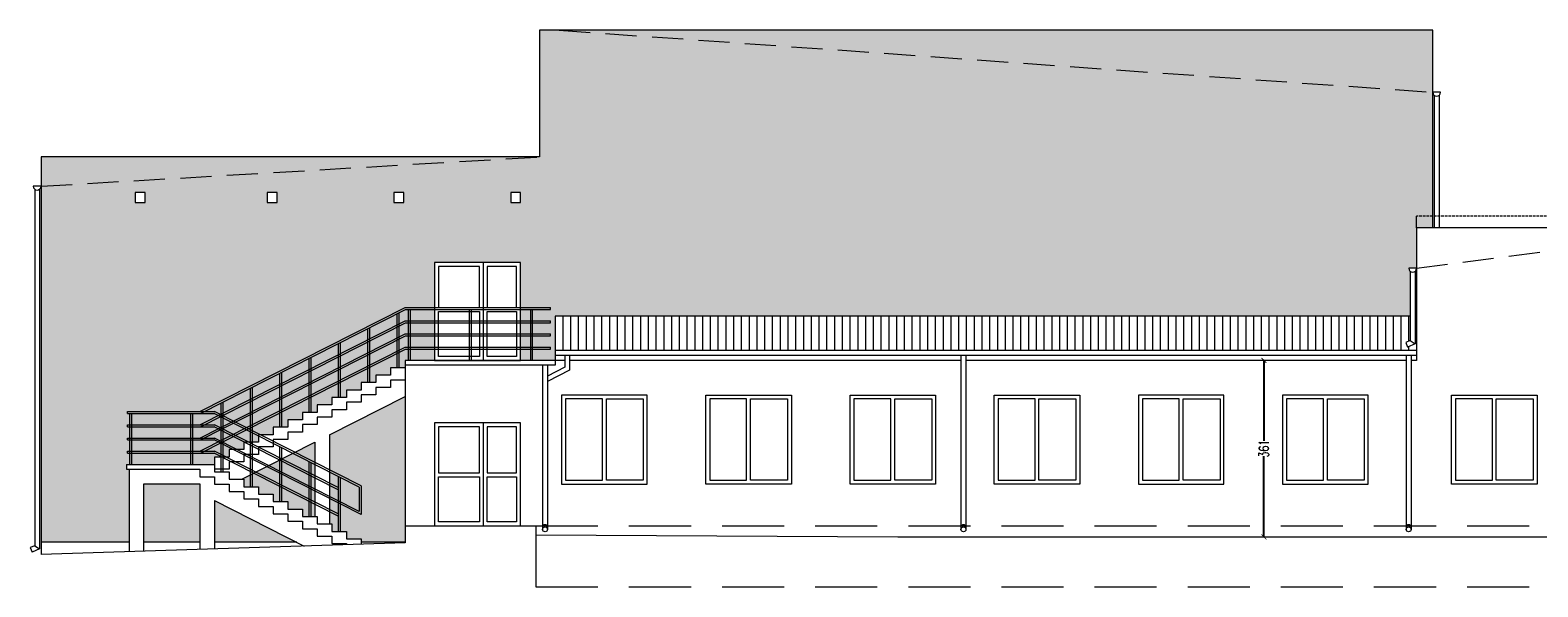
# Model space of a CAD drawing. Header units: centimetres. Extents: x -169503 to -110243, y -22061 to 11368.
# Tile 24 of 37: x -148608 to -145523, y -2502 to -1364. Entities that reach past the tile are written whole.
import ezdxf

# ---------------------------------------------------------------- set-up
doc = ezdxf.new("R2010")
doc.units = ezdxf.units.CM
doc.header["$LTSCALE"] = 10
for name, pattern in [('DASHED', [0.75, 0.5, -0.25]), ('KRESKOWA', [19.05, 12.7, -6.35]), ('UKRYTE', [9.525, 6.35, -3.175])]:
    doc.linetypes.add(name, pattern=pattern)
doc.layers.get('0').update_dxf_attribs({"color": 250})
doc.layers.get('Defpoints').update_dxf_attribs({"color": 250})
for name, color, linetype, lineweight in [('_BALUSTRADY', 250, 'Continuous', 15), ('_DOCIEPLENIE ISTN', 250, 'Continuous', 15), ('_OKNA', 250, 'Continuous', 15), ('_SC', 250, 'Continuous', 15), ('_WID', 250, 'Continuous', 15)]:
    doc.layers.add(name, color=color, linetype=linetype, lineweight=lineweight)
doc.styles.add('styl1', font='Simplex.SHX', dxfattribs={"width": 0.7})
doc.dimstyles.new('100', dxfattribs={"dimtxt": 20, "dimasz": 10, "dimexe": 1.25, "dimexo": 0, "dimtad": 0, "dimdec": 1, "dimdsep": 46, "dimlunit": 6, "dimtxsty": 'styl1', "dimblk1": 'ARCHTICK', "dimblk2": 'ARCHTICK', "dimsah": 1, "dimcen": 5, "dimclrt": 256, "dimadec": 0, "dimazin": 0, "dimtfac": 1, "dimtdec": 1, "dimtmove": 0, "dimatfit": 3, "dimldrblk": 'ARCHTICK', "dimfxl": 1.25, "dimtolj": 1, "dimtzin": 0, "dimarcsym": 0})

# ---------------------------------------------------------------- blocks, each defined once
blk = doc.blocks.new('_ARCHTICK')
at = {"color": 0, "linetype": 'ByBlock', "const_width": 0.15}
blk.add_lwpolyline([(-0.5, -0.5), (0.5, 0.5)], dxfattribs=at)
blk = doc.blocks.new('*D185')
at = {"layer": '_WID', "color": 0, "lineweight": -2}
for p, q in [((-146083.8, -2039.2), (-146085.1, -2039.2)), ((-146083.8, -2039.2), (-146083.8, -2204)), ((-146083.8, -2400.2), (-146083.8, -2235.3)), ((-146083.8, -2400.2), (-146085.1, -2400.2))]:
    blk.add_line(p, q, dxfattribs=at)
at = {"layer": 'Defpoints', "color": 0}
for p in [(-146083.8, -2039.2), (-146083.8, -2400.2), (-146083.8, -2400.2)]:
    blk.add_point(p, dxfattribs=at)
at = {"layer": '_WID', "color": 0, "lineweight": -2, "xscale": 10, "yscale": 10, "zscale": 10}
for p, rotation in [((-146083.8, -2039.2), 90), ((-146083.8, -2400.2), 270)]:
    blk.add_blockref('_ARCHTICK', p, dxfattribs=dict(at, rotation=rotation))
at = {"layer": '_WID', "insert": (-146083.8, -2219.7), "char_height": 20, "attachment_point": 5, "rotation": 90, "style": 'styl1'}
blk.add_mtext('\\A1;361', dxfattribs=at)

msp = doc.modelspace()

# ---------------------------------------------------------------- hatches: boundary and pattern name
at = {"layer": '_DOCIEPLENIE ISTN'}
h = msp.add_hatch(dxfattribs=at)
h.set_pattern_fill('AR-CONC', color=256, scale=0.2)
h.set_pattern_definition([(50, (-7.336, 76.6), (36.436934, -3.187817), [3.81, -41.91]), (355, (-7.336, 76.6), (-7.048684, 38.211369), [3.048, -33.528117]), (100.451445, (-4.3, 76.334), (29.388249, 35.02355), [3.238002, -35.618049]), (46.1842, (-7.336, 86.76), (54.215808, -8.408466), [5.715, -62.865]), (96.635558, (-2.82, 86.06), (47.480827, 49.485225), [4.857005, -53.427122]), (351.18415, (-7.336, 86.76), (47.480827, 49.485225), [4.571993, -50.291946]), (21, (-2.256, 84.22), (30.322878, -20.4530396), [3.81, -41.91]), (326, (-2.256, 84.22), (12.360406, 36.837593), [3.048, -33.528]), (71.451445, (0.27, 82.515), (42.683284, 16.384554), [3.238002, -35.6179875]), (37.5, (-7.336, 76.599), (0.6177207, 16.9110078), [0, -33.1216, 0, -34.036, 0, -33.655]), (7.5, (-7.336, 76.6), (13.3639325, 20.036115), [0, -19.4056, 0, -32.3596, 0, -12.827]), (327.5, (-18.664, 76.599), (27.118119, -1.1457488), [0, -12.7, 0, -39.624, 0, -52.578]), (317.5, (-23.744, 76.6), (29.6258363, 5.0852982), [0, -16.51, 0, -26.3144, 0, -37.338])])
h.paths.add_polyline_path([(-147565.37, -1623.17), (-148585.37, -1623.17), (-148585.37, -1683.17)], flags=17)
h.paths.add_polyline_path([(-145738.37, -1491.17), (-147525.37, -1364.17), (-147565.37, -1364.17), (-147565.37, -1623.17), (-148585.37, -1683.17), (-148585.37, -2411.17), (-148405.37, -2411.17), (-148405.37, -2261.77), (-148410.37, -2261.77), (-148410.37, -2251.97), (-148230.37, -2251.97), (-148230.37, -2236.77), (-148200.37, -2236.77), (-148200.37, -2221.57), (-148170.37, -2221.57), (-148170.37, -2206.37), (-148140.37, -2206.37), (-148140.37, -2191.17), (-148110.37, -2191.17), (-148110.37, -2175.97), (-148080.37, -2175.97), (-148080.37, -2160.77), (-148050.37, -2160.77), (-148050.37, -2145.57), (-148020.37, -2145.57), (-148020.37, -2130.37), (-147990.37, -2130.37), (-147990.37, -2115.17), (-147960.37, -2115.17), (-147960.37, -2099.97), (-147930.37, -2099.97), (-147930.37, -2084.77), (-147900.37, -2084.77), (-147900.37, -2069.57), (-147870.37, -2069.57), (-147870.37, -2054.37), (-147840.37, -2054.37), (-147840.37, -2039.17), (-147780.37, -2039.17), (-147780.37, -1839.17), (-147604.37, -1839.17), (-147604.37, -2039.17), (-147533.37, -2039.17), (-147533.37, -1949.17), (-145784.37, -1949.17), (-145784.37, -1857.24, -0.2277351), (-145787.37, -1850.99), (-145771.37, -1850.99), (-145771.37, -1768.17), (-145738.37, -1768.17)])
h.paths.add_polyline_path([(-148102.51, -1696.35), (-148102.51, -1716.35), (-148122.51, -1716.35), (-148122.51, -1696.35)], flags=16)
h.paths.add_polyline_path([(-147863.48, -1696.35), (-147843.48, -1696.35), (-147843.48, -1716.35), (-147863.48, -1716.35)], flags=16)
h.paths.add_polyline_path([(-148372.62, -1696.35), (-148372.62, -1716.35), (-148392.62, -1716.35), (-148392.62, -1696.35)], flags=16)
h.paths.add_polyline_path([(-147624.37, -1696.35), (-147604.37, -1696.35), (-147604.37, -1716.35), (-147624.37, -1716.35)], flags=16)
h.paths.add_polyline_path([(-145738.37, -1364.17), (-147525.37, -1364.17), (-145738.37, -1491.17)], flags=17)
h.paths.add_polyline_path([(-147840.37, -2113), (-147995.37, -2191.53), (-147995.37, -2373.57), (-147990.37, -2373.57), (-147990.37, -2388.77), (-147960.37, -2388.77), (-147960.37, -2403.97), (-147930.37, -2403.97), (-147930.37, -2411.17), (-147840.37, -2411.17), (-147840.37, -2377.17)], flags=17)
h.paths.add_polyline_path([(-148025.37, -2206.73), (-148174.65, -2282.37), (-148170.37, -2282.37), (-148170.37, -2297.57), (-148140.37, -2297.57), (-148140.37, -2312.77), (-148110.37, -2312.77), (-148110.37, -2327.97), (-148080.37, -2327.97), (-148080.37, -2343.17), (-148050.37, -2343.17), (-148050.37, -2358.37), (-148025.37, -2358.37)], flags=17)
h.paths.add_polyline_path([(-148230.37, -2325.8), (-148230.37, -2411.17), (-148061.88, -2411.17)], flags=17)
h.paths.add_polyline_path([(-148260.37, -2291.77), (-148375.37, -2291.77), (-148375.37, -2411.17), (-148260.37, -2411.17)], flags=17)
at = {"layer": '_OKNA'}
h = msp.add_hatch(dxfattribs=at)
h.set_pattern_fill('ANSI31', color=256, scale=5, angle=45)
h.set_pattern_definition([(90, (-25644.946, -1644.63), (-15.875, 3e-15), [])])
h.paths.add_polyline_path([(-145771.37, -1949.17), (-147533.37, -1949.17), (-147533.37, -2019.17), (-145771.37, -2019.17)])
h.paths.add_polyline_path([(-145789.8, -2011.97), (-145793.61, -2002.73), (-145784.37, -1998.92), (-145774.37, -2005.61)])

# ---------------------------------------------------------------- linework, layer by layer
at = {"layer": '_BALUSTRADY'}
for p, q in [((-148260.37, -2143.97), (-147840.37, -1931.17)), ((-148259.42, -2147.97), (-147839.42, -1935.17)), ((-147853.37, -1942.24), (-147853.37, -2054.37)), ((-147840.37, -1931.17), (-147543.37, -1931.17)), ((-147839.42, -1935.17), (-147543.37, -1935.17)), ((-147834.37, -1935.17), (-147834.37, -2039.17)), ((-147830.37, -1935.17), (-147830.37, -2039.17)), ((-147709.37, -1935.17), (-147709.37, -2039.17)), ((-147705.37, -1935.17), (-147705.37, -2039.17)), ((-147584.37, -1935.17), (-147584.37, -2039.17)), ((-147580.37, -1935.17), (-147580.37, -2039.17)), ((-147543.37, -1935.17), (-147543.37, -1931.17)), ((-148260.37, -2170.97), (-147840.37, -1958.17)), ((-148259.42, -2174.97), (-147839.42, -1962.17)), ((-147913.37, -1972.64), (-147913.37, -2084.77)), ((-147857.37, -1944.26), (-147857.37, -2054.37)), ((-147840.37, -1958.17), (-147543.37, -1958.17)), ((-147839.42, -1962.17), (-147543.37, -1962.17)), ((-147543.37, -1962.17), (-147543.37, -1958.17)), ((-148260.37, -2197.97), (-147840.37, -1985.17)), ((-148259.42, -2201.97), (-147839.42, -1989.17)), ((-147973.37, -2003.04), (-147973.37, -2115.17)), ((-147917.37, -1974.66), (-147917.37, -2084.77)), ((-147840.37, -1985.17), (-147543.37, -1985.17)), ((-147839.42, -1989.17), (-147543.37, -1989.17)), ((-147543.37, -1989.17), (-147543.37, -1985.17)), ((-148260.37, -2224.97), (-147840.37, -2012.17)), ((-148259.42, -2228.97), (-147839.42, -2016.17)), ((-148037.37, -2035.46), (-148037.37, -2145.57)), ((-148033.37, -2033.44), (-148033.37, -2145.57)), ((-147977.37, -2005.06), (-147977.37, -2115.17)), ((-147840.37, -2012.17), (-147543.37, -2012.17)), ((-147839.42, -2016.17), (-147543.37, -2016.17)), ((-147543.37, -2016.17), (-147543.37, -2012.17)), ((-148097.37, -2065.86), (-148097.37, -2175.97)), ((-148093.37, -2063.84), (-148093.37, -2175.97)), ((-148157.37, -2096.26), (-148157.37, -2297.57)), ((-148153.37, -2094.24), (-148153.37, -2297.57)), ((-148217.37, -2126.66), (-148217.37, -2267.17)), ((-148213.37, -2124.64), (-148213.37, -2267.17)), ((-148408.37, -2143.97), (-148230.37, -2143.97)), ((-148408.37, -2147.97), (-148408.37, -2143.97)), ((-148408.37, -2147.97), (-148231.33, -2147.97)), ((-148404.37, -2147.97), (-148404.37, -2251.97)), ((-148400.37, -2147.97), (-148400.37, -2251.97)), ((-148279.37, -2147.97), (-148279.37, -2251.97)), ((-148275.37, -2147.97), (-148275.37, -2251.97)), ((-147934.37, -2298.42), (-148231.33, -2147.97)), ((-147930.37, -2295.97), (-148230.37, -2143.97)), ((-148408.37, -2170.97), (-148230.37, -2170.97)), ((-148408.37, -2174.97), (-148408.37, -2170.97)), ((-148408.37, -2174.97), (-148231.33, -2174.97)), ((-147977.37, -2303.64), (-148231.33, -2174.97)), ((-147977.37, -2299.15), (-148230.37, -2170.97)), ((-148408.37, -2197.97), (-148230.37, -2197.97)), ((-148408.37, -2201.97), (-148408.37, -2197.97)), ((-148408.37, -2201.97), (-148231.33, -2201.97)), ((-147930.37, -2354.45), (-148231.33, -2201.97)), ((-147934.37, -2347.94), (-148230.37, -2197.97)), ((-148097.37, -2215.84), (-148097.37, -2327.97)), ((-148093.37, -2217.86), (-148093.37, -2327.97)), ((-148408.37, -2224.97), (-148230.37, -2224.97)), ((-148408.37, -2228.97), (-148408.37, -2224.97)), ((-148408.37, -2228.97), (-148231.33, -2228.97)), ((-147977.37, -2357.64), (-148231.33, -2228.97)), ((-147977.37, -2353.15), (-148230.37, -2224.97)), ((-148037.37, -2246.24), (-148037.37, -2358.37)), ((-148033.37, -2248.26), (-148033.37, -2358.37)), ((-147977.37, -2276.64), (-147977.37, -2388.77)), ((-147973.37, -2278.66), (-147973.37, -2388.77)), ((-147934.37, -2298.42), (-147934.37, -2347.94)), ((-147930.37, -2295.97), (-147930.37, -2354.45))]:
    msp.add_line(p, q, dxfattribs=at)
at = {"layer": '_OKNA'}
for p, q in [((-147680.37, -2039.17), (-147680.37, -1839.17)), ((-147680.37, -2377.17), (-147680.37, -2167.17))]:
    msp.add_line(p, q, dxfattribs=at)
for points in [[(-147772.37, -1931.17), (-147688.37, -1931.17), (-147688.37, -1847.17), (-147772.37, -1847.17)], [(-147672.37, -1931.17), (-147612.37, -1931.17), (-147612.37, -1847.17), (-147672.37, -1847.17)], [(-147772.37, -1939.17), (-147688.37, -1939.17), (-147688.37, -2031.17), (-147772.37, -2031.17)], [(-147672.37, -1939.17), (-147612.37, -1939.17), (-147612.37, -2031.17), (-147672.37, -2031.17)], [(-147512.37, -2284.17), (-147436.87, -2284.17), (-147436.87, -2118.17), (-147512.37, -2118.17)], [(-147353.37, -2284.17), (-147428.87, -2284.17), (-147428.87, -2118.17), (-147353.37, -2118.17)], [(-147217.37, -2284.17), (-147141.87, -2284.17), (-147141.87, -2118.17), (-147217.37, -2118.17)], [(-147058.37, -2284.17), (-147133.87, -2284.17), (-147133.87, -2118.17), (-147058.37, -2118.17)], [(-146922.37, -2284.17), (-146846.87, -2284.17), (-146846.87, -2118.17), (-146922.37, -2118.17)], [(-146763.37, -2284.17), (-146838.87, -2284.17), (-146838.87, -2118.17), (-146763.37, -2118.17)], [(-146627.37, -2284.17), (-146551.87, -2284.17), (-146551.87, -2118.17), (-146627.37, -2118.17)], [(-146468.37, -2284.17), (-146543.87, -2284.17), (-146543.87, -2118.17), (-146468.37, -2118.17)], [(-146332.37, -2284.17), (-146256.87, -2284.17), (-146256.87, -2118.17), (-146332.37, -2118.17)], [(-146173.37, -2284.17), (-146248.87, -2284.17), (-146248.87, -2118.17), (-146173.37, -2118.17)], [(-146037.37, -2284.17), (-145961.87, -2284.17), (-145961.87, -2118.17), (-146037.37, -2118.17)], [(-145878.37, -2284.17), (-145953.87, -2284.17), (-145953.87, -2118.17), (-145878.37, -2118.17)], [(-145691.87, -2284.17), (-145616.37, -2284.17), (-145616.37, -2118.17), (-145691.87, -2118.17)], [(-145532.87, -2284.17), (-145608.37, -2284.17), (-145608.37, -2118.17), (-145532.87, -2118.17)], [(-147772.37, -2269.17), (-147688.37, -2269.17), (-147688.37, -2175.17), (-147772.37, -2175.17)], [(-147672.37, -2269.17), (-147612.37, -2269.17), (-147612.37, -2175.17), (-147672.37, -2175.17)], [(-147772.37, -2277.17), (-147688.37, -2277.17), (-147688.37, -2369.17), (-147772.37, -2369.17)], [(-147672.37, -2277.17), (-147612.37, -2277.17), (-147612.37, -2369.17), (-147672.37, -2369.17)]]:
    msp.add_lwpolyline(points, close=True, dxfattribs=at)
at = {"layer": '_SC', "linetype": 'UKRYTE'}
for p, q in [((-147525.37, -1364.17), (-145738.37, -1491.17)), ((-148585.37, -1683.17), (-147565.37, -1623.17))]:
    msp.add_line(p, q, dxfattribs=at)
at = {"layer": '_SC'}
for p, q in [((-147840.37, -2377.17), (-147840.37, -2412.17)), ((-147840.37, -2377.17), (-147573.09, -2377.17)), ((-147573.09, -2377.17), (-147573.09, -2396.17)), ((-147573.09, -2396.17), (-146832.37, -2400.17)), ((-146832.37, -2400.17), (-145138.37, -2400.17)), ((-147840.37, -2412.17), (-148585.37, -2436.17))]:
    msp.add_line(p, q, dxfattribs=at)
at = {"layer": '_WID'}
for p, q in [((-145738.37, -1364.17), (-147565.37, -1364.17)), ((-147565.37, -1364.17), (-147565.37, -1623.17)), ((-145738.37, -1768.17), (-145738.37, -1364.17)), ((-145722.37, -1491.17), (-145738.37, -1491.17)), ((-148585.37, -1623.17), (-148585.37, -2436.17)), ((-147565.37, -1623.17), (-148585.37, -1623.17)), ((-148585.37, -1683.17), (-148601.37, -1683.17)), ((-145138.37, -1768.17), (-145771.37, -1768.17)), ((-145771.37, -1768.17), (-145771.37, -2039.17)), ((-145771.37, -1850.99), (-145787.37, -1850.99)), ((-147533.37, -1949.17), (-147533.37, -2049.17)), ((-145784.37, -1949.17), (-147533.37, -1949.17)), ((-145771.37, -1949.17), (-145774.37, -1949.17)), ((-145793.61, -2002.73), (-145789.8, -2011.97)), ((-145784.37, -1998.92), (-145774.37, -2005.61)), ((-145771.37, -2019.17), (-147533.37, -2019.17)), ((-145771.37, -2029.17), (-147533.37, -2029.17)), ((-146703.39, -2029.17), (-146703.39, -2384.75)), ((-146693.39, -2029.17), (-146693.39, -2384.75)), ((-145792.62, -2029.17), (-145792.62, -2384.75)), ((-145782.62, -2029.17), (-145782.62, -2384.75)), ((-147840.37, -2039.17), (-147840.37, -2377.17)), ((-147514.14, -2039.17), (-147840.37, -2039.17)), ((-147533.37, -2049.17), (-147840.37, -2049.17)), ((-147559.28, -2049.17), (-147559.28, -2384.75)), ((-147549.28, -2049.17), (-147549.28, -2384.75)), ((-146703.39, -2039.17), (-147504.14, -2039.17)), ((-145792.62, -2039.17), (-146693.39, -2039.17)), ((-145771.37, -2039.17), (-145782.62, -2039.17)), ((-147995.37, -2191.53), (-147840.37, -2113)), ((-148174.65, -2282.37), (-148025.37, -2206.73)), ((-148025.37, -2206.73), (-148025.37, -2358.37)), ((-147995.37, -2191.53), (-147995.37, -2373.57)), ((-148410.37, -2251.97), (-148410.37, -2261.77)), ((-148405.37, -2261.77), (-148405.37, -2430.37)), ((-148230.37, -2325.8), (-148230.37, -2424.73)), ((-148230.37, -2325.8), (-148046.78, -2418.82)), ((-148607.61, -2421.95), (-148603.8, -2431.19)), ((-148598.37, -2418.14), (-148588.37, -2424.83)), ((-148405.37, -2411.17), (-148585.37, -2411.17)), ((-148260.37, -2411.17), (-148375.37, -2411.17)), ((-148061.88, -2411.17), (-148230.37, -2411.17)), ((-147840.37, -2411.17), (-147930.37, -2411.17))]:
    msp.add_line(p, q, dxfattribs=at)
at = {"layer": '_WID', "linetype": 'DASHED'}
msp.add_line((-145138.37, -1744.17), (-145771.37, -1744.17), dxfattribs=at)
at = {"layer": '_WID', "linetype": 'KRESKOWA'}
for p, q in [((-145771.37, -1768.17), (-145771.37, -1744.17)), ((-147573.09, -2377.17), (-145138.37, -2377.17)), ((-147573.09, -2396.17), (-147573.09, -2502.17)), ((-147573.09, -2502.17), (-145138.37, -2502.17))]:
    msp.add_line(p, q, dxfattribs=at)
at = {"layer": '_WID', "linetype": 'UKRYTE'}
msp.add_line((-145771.37, -1850.99), (-145138.37, -1768.17), dxfattribs=at)
at = {"layer": '_WID'}
for points in [[(-145735.37, -1497.41), (-145735.37, -1768.17)], [(-145725.37, -1497.41), (-145725.37, -1768.17)], [(-148598.37, -1689.41), (-148598.37, -2418.14), (-148607.61, -2421.95)], [(-148588.37, -1689.41), (-148588.37, -2424.83), (-148603.8, -2431.19)], [(-145784.37, -1857.24), (-145784.37, -1998.92), (-145793.61, -2002.73)], [(-145774.37, -1857.24), (-145774.37, -2005.61), (-145789.8, -2011.97)], [(-147514.14, -2029.17), (-147514.14, -2053.06), (-147549.28, -2071.36)], [(-147504.14, -2029.17), (-147504.14, -2059.13), (-147549.28, -2082.64)], [(-147840.37, -2054.37), (-147870.37, -2054.37), (-147870.37, -2069.57)], [(-147900.37, -2084.77), (-147930.37, -2084.77), (-147930.37, -2099.97)], [(-147870.37, -2069.57), (-147900.37, -2069.57), (-147900.37, -2084.77)], [(-147870.37, -2094.57), (-147900.37, -2094.57), (-147900.37, -2109.77)], [(-147840.37, -2079.37), (-147870.37, -2079.37), (-147870.37, -2094.57)], [(-147960.37, -2115.17), (-147990.37, -2115.17), (-147990.37, -2130.37)], [(-147930.37, -2099.97), (-147960.37, -2099.97), (-147960.37, -2115.17)], [(-147930.37, -2124.97), (-147960.37, -2124.97), (-147960.37, -2140.17)], [(-147900.37, -2109.77), (-147930.37, -2109.77), (-147930.37, -2124.97)], [(-148020.37, -2145.57), (-148050.37, -2145.57), (-148050.37, -2160.77)], [(-147990.37, -2130.37), (-148020.37, -2130.37), (-148020.37, -2145.57)], [(-147990.37, -2155.37), (-148020.37, -2155.37), (-148020.37, -2170.57)], [(-147960.37, -2140.17), (-147990.37, -2140.17), (-147990.37, -2155.37)], [(-148080.37, -2175.97), (-148110.37, -2175.97), (-148110.37, -2191.17)], [(-148050.37, -2160.77), (-148080.37, -2160.77), (-148080.37, -2175.97)], [(-148050.37, -2185.77), (-148080.37, -2185.77), (-148080.37, -2200.97)], [(-148020.37, -2170.57), (-148050.37, -2170.57), (-148050.37, -2185.77)], [(-148140.37, -2206.37), (-148170.37, -2206.37), (-148170.37, -2221.57)], [(-148110.37, -2191.17), (-148140.37, -2191.17), (-148140.37, -2206.37)], [(-148110.37, -2216.17), (-148140.37, -2216.17), (-148140.37, -2231.37)], [(-148080.37, -2200.97), (-148110.37, -2200.97), (-148110.37, -2216.17)], [(-148200.37, -2236.77), (-148230.37, -2236.77), (-148230.37, -2251.97)], [(-148170.37, -2221.57), (-148200.37, -2221.57), (-148200.37, -2236.77)], [(-148170.37, -2246.57), (-148200.37, -2246.57), (-148200.37, -2261.77)], [(-148140.37, -2231.37), (-148170.37, -2231.37), (-148170.37, -2246.57)], [(-148410.37, -2251.97), (-148230.37, -2251.97), (-148230.37, -2267.17)], [(-148410.37, -2261.77), (-148260.37, -2261.77), (-148260.37, -2276.97)], [(-148260.37, -2276.97), (-148230.37, -2276.97), (-148230.37, -2292.17)], [(-148200.37, -2261.77), (-148230.37, -2261.77), (-148230.37, -2261.77)], [(-148230.37, -2267.17), (-148200.37, -2267.17), (-148200.37, -2282.37)], [(-148200.37, -2282.37), (-148170.37, -2282.37), (-148170.37, -2297.57)], [(-148375.37, -2429.4), (-148375.37, -2291.77), (-148260.37, -2291.77), (-148260.37, -2425.7)], [(-148230.37, -2292.17), (-148200.37, -2292.17), (-148200.37, -2307.37)], [(-148200.37, -2307.37), (-148170.37, -2307.37), (-148170.37, -2322.57)], [(-148170.37, -2297.57), (-148140.37, -2297.57), (-148140.37, -2312.77)], [(-148140.37, -2312.77), (-148110.37, -2312.77), (-148110.37, -2327.97)], [(-148170.37, -2322.57), (-148140.37, -2322.57), (-148140.37, -2337.77)], [(-148140.37, -2337.77), (-148110.37, -2337.77), (-148110.37, -2352.97)], [(-148110.37, -2327.97), (-148080.37, -2327.97), (-148080.37, -2343.17)], [(-148080.37, -2343.17), (-148050.37, -2343.17), (-148050.37, -2358.37)], [(-148110.37, -2352.97), (-148080.37, -2352.97), (-148080.37, -2368.17)], [(-148080.37, -2368.17), (-148050.37, -2368.17), (-148050.37, -2383.37)], [(-148050.37, -2358.37), (-148020.37, -2358.37), (-148020.37, -2373.57)], [(-148020.37, -2373.57), (-147990.37, -2373.57), (-147990.37, -2388.77)], [(-148050.37, -2383.37), (-148020.37, -2383.37), (-148020.37, -2398.57)], [(-148020.37, -2398.57), (-147990.37, -2398.57), (-147990.37, -2413.77)], [(-147990.37, -2388.77), (-147960.37, -2388.77), (-147960.37, -2403.97)], [(-147960.37, -2403.97), (-147930.37, -2403.97), (-147930.37, -2415.07)], [(-147990.37, -2413.77), (-147960.37, -2413.77), (-147960.37, -2416.03)]]:
    msp.add_lwpolyline(points, dxfattribs=at)
for points in [[(-148392.62, -1716.35), (-148372.62, -1716.35), (-148372.62, -1696.35), (-148392.62, -1696.35)], [(-148122.51, -1716.35), (-148102.51, -1716.35), (-148102.51, -1696.35), (-148122.51, -1696.35)], [(-147863.48, -1716.35), (-147843.48, -1716.35), (-147843.48, -1696.35), (-147863.48, -1696.35)], [(-147624.37, -1716.35), (-147604.37, -1716.35), (-147604.37, -1696.35), (-147624.37, -1696.35)], [(-147780.37, -2039.17), (-147604.37, -2039.17), (-147604.37, -1839.17), (-147780.37, -1839.17)], [(-147520.37, -2292.17), (-147345.37, -2292.17), (-147345.37, -2110.17), (-147520.37, -2110.17)], [(-147050.37, -2292.17), (-147225.37, -2292.17), (-147225.37, -2110.17), (-147050.37, -2110.17)], [(-146755.37, -2292.17), (-146930.37, -2292.17), (-146930.37, -2110.17), (-146755.37, -2110.17)], [(-146460.37, -2292.17), (-146635.37, -2292.17), (-146635.37, -2110.17), (-146460.37, -2110.17)], [(-146340.37, -2292.17), (-146165.37, -2292.17), (-146165.37, -2110.17), (-146340.37, -2110.17)], [(-146045.37, -2292.17), (-145870.37, -2292.17), (-145870.37, -2110.17), (-146045.37, -2110.17)], [(-145524.87, -2292.17), (-145699.87, -2292.17), (-145699.87, -2110.17), (-145524.87, -2110.17)], [(-147780.37, -2377.17), (-147604.37, -2377.17), (-147604.37, -2167.17), (-147780.37, -2167.17)]]:
    msp.add_lwpolyline(points, close=True, dxfattribs=at)
for centre in [(-147554.28, -2384.75), (-146698.39, -2384.75), (-145787.62, -2384.75)]:
    msp.add_circle(centre, 5, dxfattribs=at)
for centre, radius, start, end in [((-145730.37, -1491.17), 8, 180, 0), ((-148593.37, -1683.17), 8, 180, 0), ((-145779.37, -1850.99), 8, 180, 0), ((-147554.28, -2380.16), 5, 0, 180), ((-146698.39, -2380.16), 5, 0, 180), ((-145787.62, -2380.16), 5, 0, 180)]:
    msp.add_arc(centre, radius, start, end, dxfattribs=at)

# ---------------------------------------------------------------- dimensions: what is measured, and where the dimension line sits
dim = msp.add_linear_dim(base=(-146083.84, -2400.17), p1=(-146083.84, -2039.17), p2=(-146083.84, -2400.17), angle=90, dimstyle='100', dxfattribs=at)
dim.commit()
dim.dimension.update_dxf_attribs({"geometry": '*D185', "text_midpoint": (-146083.84, -2219.67)})

doc.saveas('drawing.dxf')
